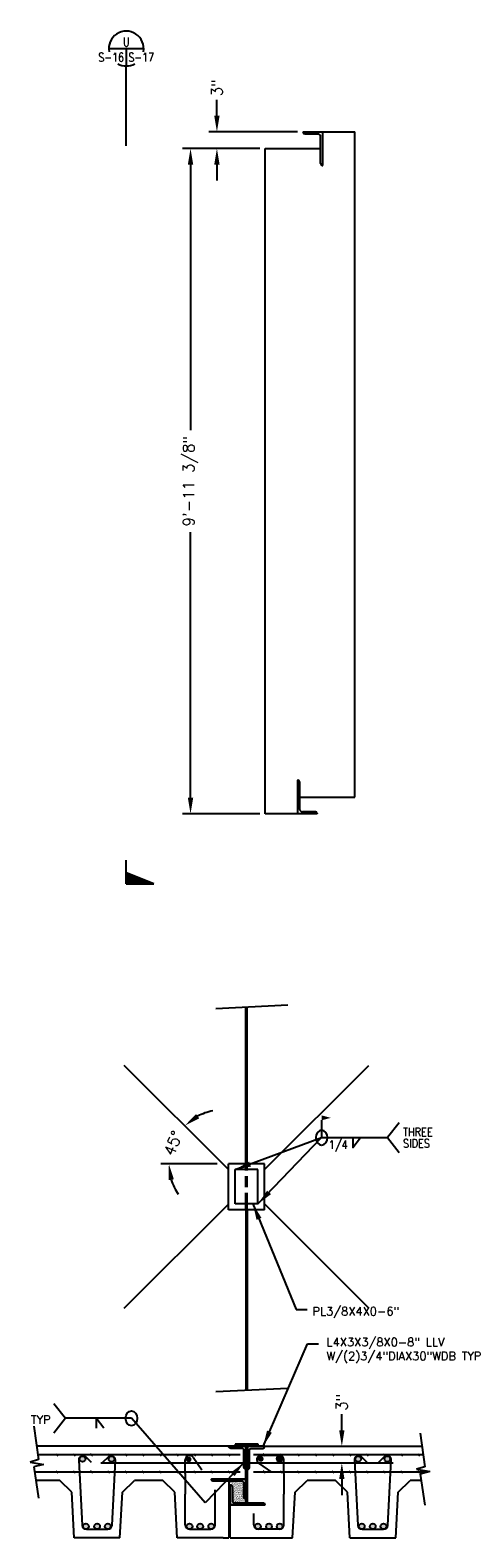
# Model space of a CAD drawing. Header units: feet. Extents: x -437 to 490, y -299 to 147.
# Tile 7 of 7: x 411 to 490, y -199 to 72. Entities that reach past the tile are written whole.
import ezdxf
from ezdxf.enums import TextEntityAlignment as Align

# ---------------------------------------------------------------- set-up
doc = ezdxf.new("R2010")
doc.units = ezdxf.units.FT
doc.header["$LTSCALE"] = 16
doc.header["$MEASUREMENT"] = 0
doc.linetypes.add('HIDDEN2', pattern=[0.1875, 0.125, -0.0625])
doc.layers.get('0').update_dxf_attribs({"linetype": 'CONTINUOUS'})
doc.layers.get('DEFPOINTS').update_dxf_attribs({"linetype": 'CONTINUOUS'})
for name, color, linetype in [('2', 7, 'CONTINUOUS'), ('COM-CALLOUT', 7, 'CONTINUOUS'), ('COM-DIMS', 2, 'CONTINUOUS'), ('S-ANNO-DIMS', 4, 'CONTINUOUS'), ('S-DETL-LW04', 8, 'CONTINUOUS'), ('S-DETL-LW15', 2, 'CONTINUOUS'), ('S-DETL-LW20', 1, 'CONTINUOUS'), ('S-PR-CONC-SECT', 4, 'CONTINUOUS'), ('S-PR-METAL-SECT', 4, 'CONTINUOUS'), ('S-PR-REINF', 13, 'CONTINUOUS'), ('S-PR-REINF-END', 4, 'CONTINUOUS')]:
    doc.layers.add(name, color=color, linetype=linetype)
doc.styles.add('SIMPLEX', font='simplex.shx')
doc.styles.add('TIGHT', font='SIMPLEX', dxfattribs={"width": 0.85})
doc.dimstyles.new('DIM', dxfattribs={"dimscale": 16, "dimtxt": 0.125, "dimasz": 0.18, "dimexe": 0.09, "dimexo": 0.0625, "dimgap": 0.05, "dimtad": 0, "dimdec": 0, "dimzin": 0, "dimdsep": 46, "dimlunit": 4, "dimtxsty": 'SIMPLEX', "dimcen": 0.09, "dimadec": 0, "dimazin": 0, "dimtfac": 1, "dimtdec": 0, "dimtofl": 0, "dimtmove": 0, "dimatfit": 3, "dimfxl": 0, "dimtolj": 1, "dimtzin": 0, "dimarcsym": 0})

# ---------------------------------------------------------------- blocks, each defined once
blk = doc.blocks.new('TAILW')
at = {"layer": '2', "color": 7, "linetype": 'Continuous'}
for p, q in [((0.0016, -0.0259), (0.0016, 0.0585)), ((-0.0971, -0.0259), (0.0016, 0.0132)), ((-0.089, -0.0259), (0.0016, 0.0101)), ((-0.0804, -0.0259), (0.0016, 0.0067)), ((-0.0744, -0.0259), (0.0016, 0.0043)), ((-0.0651, -0.0259), (0.0016, 0.0007)), ((0.0016, -0.0259), (-0.0971, -0.0259)), ((-0.0562, -0.0259), (0.0016, -0.003)), ((-0.0455, -0.0259), (0.0016, -0.0071)), ((-0.0385, -0.0259), (0.0016, -0.01)), ((-0.0302, -0.0259), (0.0016, -0.0131)), ((-0.0226, -0.0259), (0.0016, -0.0163)), ((-0.0151, -0.0259), (0.0016, -0.0191)), ((-0.0099, -0.0259), (0.0016, -0.0212)), ((-0.0028, -0.0259), (0.0016, -0.0241))]:
    blk.add_line(p, q, dxfattribs=at)
blk = doc.blocks.new('WELDT')
blk.add_lwpolyline([(0.1875, 0.1875), (0, 0), (0.1875, -0.1875)])
blk = doc.blocks.new('WELDATT')
at = {"style": 'TIGHT', "width": 0.85}
for tag, p in [('WTOS', (0.107, 0.044)), ('WTAS', (0.107, -0.169))]:
    blk.add_attdef(tag, p, '', height=0.125, dxfattribs=at)
blk = doc.blocks.new('WELDA')
blk.add_circle((0, 0), 0.0938)
blk = doc.blocks.new('WELDN')
at = {"style": 'TIGHT', "width": 0.85}
for tag, p in [('NOTE1', (0.231, 0.12)), ('NOTE2', (0.231, -0.052)), ('NOTE3', (0.231, -0.224))]:
    blk.add_attdef(tag, p, '', height=0.125, dxfattribs=at)
blk = doc.blocks.new('WSFILET1')
blk.add_lwpolyline([(0, 0), (0, -0.125), (0.125, 0)])
blk = doc.blocks.new('WELDF')
blk.add_line((0, 0.219), (0, 0))
blk.add_solid([(0, 0.281), (0.146, 0.25), (0, 0.219)])
blk = doc.blocks.new('DETTAG')
at = {"linetype": 'Continuous'}
blk.add_line((-0.25, 0), (0.25, 0), dxfattribs=at)
blk.add_line((0, 0), (0, -0.25))
for start, end in [(349.193077, 550.806923), (241.044976, 298.955024)]:
    blk.add_arc((0, 0), 0.25, start, end)
at = {"style": 'TIGHT', "width": 0.8}
blk.add_attdef('NO', text='', height=0.125, dxfattribs=at).set_placement((0, 0.03125), align=Align.CENTER)
blk.add_attdef('FROM', text='', height=0.125, dxfattribs=at).set_placement((-0.03125, -0.1875), align=Align.RIGHT)
blk.add_attdef('TO', (0.03125, -0.1875), '', height=0.125, dxfattribs=at)
blk = doc.blocks.new('*D26')
at = {"layer": 'COM-DIMS', "color": 0}
for p, q in [((452.42, 50.66), (438.57, 50.66)), ((440.01, 47.78), (440.01, 0.15)), ((440.01, -65.84), (440.01, -18.21)), ((452.42, -68.72), (438.57, -68.72))]:
    blk.add_line(p, q, dxfattribs=at)
for points in [[(439.53, 47.78), (440.49, 47.78), (440.01, 50.66)], [(439.53, -65.84), (440.49, -65.84), (440.01, -68.72)]]:
    blk.add_solid(points, dxfattribs=at)
at = {"layer": 'DEFPOINTS', "color": 0}
for p in [(440.01, 50.66), (453.42, 50.66, -0.01), (453.42, -68.72, -0.01)]:
    blk.add_point(p, dxfattribs=at)
at = {"layer": 'COM-DIMS', "color": 0, "insert": (440.01, -9.03), "char_height": 2, "attachment_point": 5, "rotation": 90, "style": 'SIMPLEX'}
blk.add_mtext('\\A1;9\'-11 3/8"', dxfattribs=at)
blk = doc.blocks.new('*D27')
at = {"layer": 'COM-DIMS', "color": 0}
for p, q in [((444.75, 56.54), (444.75, 59.42)), ((459.21, 53.66), (443.31, 53.66)), ((452.42, 50.66), (443.31, 50.66)), ((444.75, 47.78), (444.75, 44.9))]:
    blk.add_line(p, q, dxfattribs=at)
for points in [[(444.27, 56.54), (445.23, 56.54), (444.75, 53.66)], [(444.27, 47.78), (445.23, 47.78), (444.75, 50.66)]]:
    blk.add_solid(points, dxfattribs=at)
at = {"layer": 'DEFPOINTS', "color": 0}
for p in [(444.75, 53.66), (460.21, 53.66, -0.01), (453.42, 50.66, -0.01)]:
    blk.add_point(p, dxfattribs=at)
at = {"layer": 'COM-DIMS', "color": 0, "insert": (444.75, 61.55), "char_height": 2, "attachment_point": 5, "rotation": 90, "style": 'SIMPLEX'}
blk.add_mtext('\\A1;3"', dxfattribs=at)
blk = doc.blocks.new('*D28')
at = {"layer": 'COM-DIMS', "color": 0}
blk.add_line((444.82, -131.54), (434.69, -131.54), dxfattribs=at)
for start, end in [(100.8012, 117.9006), (197.0994, 214.1988)]:
    blk.add_arc((445.82, -131.54), 9.69, start, end, dxfattribs=at)
for points in [[(441.57, -123.36), (441, -122.59), (438.97, -124.69)], [(436.08, -134.46), (437.03, -134.31), (436.13, -131.54)]]:
    blk.add_solid(points, dxfattribs=at)
at = {"layer": 'DEFPOINTS', "color": 0}
for p in [(428.13, -113.86), (437.43, -126.69), (446.83, -131.54), (446.83, -132.55), (449.91, -131.54)]:
    blk.add_point(p, dxfattribs=at)
at = {"layer": 'COM-DIMS', "color": 0, "insert": (436.87, -127.83), "char_height": 2, "attachment_point": 5, "rotation": 67.5, "style": 'SIMPLEX'}
blk.add_mtext('\\A1;45°', dxfattribs=at)
blk = doc.blocks.new('*D29')
at = {"layer": 'COM-DIMS', "color": 0}
for p, q in [((467.15, -179.32), (467.15, -176.44)), ((465.01, -182.2), (468.59, -182.2)), ((465.01, -185.2), (468.59, -185.2)), ((467.15, -188.08), (467.15, -190.96))]:
    blk.add_line(p, q, dxfattribs=at)
for points in [[(466.67, -179.32), (467.63, -179.32), (467.15, -182.2)], [(466.67, -188.08), (467.63, -188.08), (467.15, -185.2)]]:
    blk.add_solid(points, dxfattribs=at)
at = {"layer": 'DEFPOINTS', "color": 0}
for p in [(464.01, -182.2), (467.15, -182.2), (464.01, -185.2)]:
    blk.add_point(p, dxfattribs=at)
at = {"layer": 'COM-DIMS', "color": 0, "insert": (467.15, -174.3), "char_height": 2, "attachment_point": 5, "rotation": 90, "style": 'SIMPLEX'}
blk.add_mtext('\\A1;3"', dxfattribs=at)

msp = doc.modelspace()

# ---------------------------------------------------------------- hatches: boundary and pattern name
at = {"layer": 'S-PR-CONC-SECT'}
h = msp.add_hatch(dxfattribs=at)
h.set_pattern_fill('AR-SAND', color=256, scale=0.128425, style=0)
h.set_pattern_definition([(142.5, (3884.72121, -3002.03274), (0.0080899, 0.247451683), [0, -0.195205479, 0, -0.218321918, 0, -0.2086900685]), (172.5, (3884.7212, -3002.03274), (-0.227282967, 0.362433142), [0, -0.105308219, 0, -0.175941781, 0, -0.067422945]), (212.5, (3884.87918, -3002.03274), (-0.399932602, 0.000726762), [0, -0.064212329, 0, -0.231164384, 0, -0.301797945]), (222.5, (3884.87918, -3002.03274), (-0.38606078, 0.112715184), [0, -0.032106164, 0, -0.151541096, 0, -0.173373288])])
h.paths.add_polyline_path([(449.58, -191.35, 0.414214), (449.93, -191.7), (449.96, -191.7), (449.96, -192.34), (447.87, -192.34, -0.414214), (447.53, -192), (447.53, -189.48, 0.414214), (447.18, -189.13), (447.18, -188.49), (449.23, -188.49, -0.414214), (449.58, -188.84)])
at = {"layer": 'S-PR-REINF-END'}
h = msp.add_hatch(color=256, dxfattribs=at)
edge = h.paths.add_edge_path()
edge.add_arc((425.86, -184.47), 0.514, 0, 360)
edge = h.paths.add_edge_path()
edge.add_arc((420.64, -184.47), 0.514, 0, 360)
edge = h.paths.add_edge_path()
edge.add_arc((421.26, -196.58), 0.514, 0, 360)
edge = h.paths.add_edge_path()
edge.add_arc((423.25, -196.58), 0.514, 0, 360)
edge = h.paths.add_edge_path()
edge.add_arc((425.17, -196.58), 0.514, 0, 360)
h = msp.add_hatch(color=256, dxfattribs=at)
edge = h.paths.add_edge_path()
edge.add_arc((452.61, -184.47), 0.514, 180, 540, ccw=False)
h = msp.add_hatch(color=256, dxfattribs=at)
edge = h.paths.add_edge_path()
edge.add_arc((456, -184.47), 0.514, 0, 360)
h = msp.add_hatch(color=256, dxfattribs=at)
edge = h.paths.add_edge_path()
edge.add_arc((470.09, -184.47), 0.514, 0, 360)
edge = h.paths.add_edge_path()
edge.add_arc((475.31, -184.47), 0.514, 0, 360)
h = msp.add_hatch(color=256, dxfattribs=at)
edge = h.paths.add_edge_path()
edge.add_arc((439.68, -184.56), 0.514, 90, 450)
h = msp.add_hatch(color=256, dxfattribs=at)
edge = h.paths.add_edge_path()
edge.add_arc((443.73, -196.58), 0.514, 0, 360)
edge = h.paths.add_edge_path()
edge.add_arc((441.74, -196.58), 0.514, 0, 360)
edge = h.paths.add_edge_path()
edge.add_arc((439.83, -196.58), 0.514, 0, 360)
h = msp.add_hatch(color=256, dxfattribs=at)
edge = h.paths.add_edge_path()
edge.add_arc((452.1, -196.58), 0.514, 0, 360)
edge = h.paths.add_edge_path()
edge.add_arc((454.09, -196.58), 0.514, 0, 360)
edge = h.paths.add_edge_path()
edge.add_arc((456, -196.58), 0.514, 0, 360)
h = msp.add_hatch(color=256, dxfattribs=at)
edge = h.paths.add_edge_path()
edge.add_arc((470.71, -196.58), 0.514, 0, 360)
edge = h.paths.add_edge_path()
edge.add_arc((472.7, -196.58), 0.514, 0, 360)
edge = h.paths.add_edge_path()
edge.add_arc((474.62, -196.58), 0.514, 0, 360)

# ---------------------------------------------------------------- linework, layer by layer
at = {"layer": 'COM-CALLOUT', "linetype": 'Continuous'}
msp.add_line((428.49, 51.12, -0.01), (428.49, 65.47, -0.01), dxfattribs=at)
at = {"layer": 'COM-DIMS'}
for p, q in [((463.53, -126.82), (475.36, -126.82)), ((429.42, -177.19), (417.59, -177.19)), ((424.49, -178.97), (423.1, -177.19)), ((423.1, -177.19), (423.1, -178.97))]:
    msp.add_line(p, q, dxfattribs=at)
at = {"layer": 'DEFPOINTS', "color": 0, "linetype": 'ByBlock'}
msp.add_point((469.43, -185.2), dxfattribs=at)
at = {"layer": 'S-ANNO-DIMS'}
for p, q in [((465.33, -183.56), (465.69, -183.92)), ((468.41, -183.56), (468.77, -183.92)), ((465.33, -186.64), (465.69, -187)), ((468.41, -186.64), (468.77, -187))]:
    msp.add_line(p, q, dxfattribs=at)
at = {"layer": 'S-DETL-LW04'}
for p, q in [((444.55, -103.63), (457.49, -102.98)), ((444.55, -172.39), (457.49, -171.75))]:
    msp.add_line(p, q, dxfattribs=at)
at = {"layer": 'S-DETL-LW04', "linetype": 'HIDDEN2'}
for p, q in [((449.91, -138.73), (449.91, -132.57)), ((450.17, -138.73), (450.17, -132.57))]:
    msp.add_line(p, q, dxfattribs=at)
at = {"layer": 'S-DETL-LW15'}
for p, q in [((449.91, -131.54), (449.91, -103.36)), ((450.17, -131.54), (450.17, -103.35)), ((449.91, -139.76), (449.91, -172.12)), ((450.17, -139.76), (450.17, -172.11)), ((448.9, -183.77), (412.65, -183.77)), ((415.88, -183.56), (416.24, -183.92)), ((418.96, -183.56), (419.32, -183.92)), ((422.04, -183.56), (422.41, -183.92)), ((425.12, -183.56), (425.49, -183.92)), ((428.21, -183.56), (428.57, -183.92)), ((431.29, -183.56), (431.65, -183.92)), ((434.37, -183.56), (434.73, -183.92)), ((437.45, -183.56), (437.82, -183.92)), ((440.54, -183.56), (440.9, -183.92)), ((443.62, -183.56), (443.98, -183.92)), ((446.68, -183.56), (447.05, -183.92)), ((481.73, -183.74), (451.32, -183.74)), ((453, -183.56), (453.37, -183.92)), ((456.08, -183.56), (456.44, -183.92)), ((459.16, -183.56), (459.52, -183.92)), ((462.24, -183.56), (462.61, -183.92)), ((471.49, -183.56), (471.85, -183.92)), ((474.57, -183.56), (474.94, -183.92)), ((477.65, -183.56), (478.02, -183.92)), ((480.74, -183.56), (481.1, -183.92)), ((415.88, -186.64), (416.24, -187)), ((418.96, -186.64), (419.32, -187)), ((422.04, -186.64), (422.41, -187)), ((425.12, -186.64), (425.49, -187)), ((428.21, -186.64), (428.57, -187)), ((431.29, -186.64), (431.65, -187)), ((434.37, -186.64), (434.73, -187)), ((437.45, -186.64), (437.82, -187)), ((440.54, -186.64), (440.9, -187)), ((443.62, -186.64), (443.98, -187)), ((446.68, -186.64), (447.05, -187)), ((453, -186.64), (453.37, -187)), ((456.08, -186.64), (456.44, -187)), ((459.16, -186.64), (459.52, -187)), ((462.24, -186.64), (462.61, -187)), ((471.49, -186.64), (471.85, -187)), ((474.57, -186.64), (474.94, -187)), ((477.65, -186.64), (478.02, -187)), ((480.74, -186.64), (481.1, -187)), ((448.9, -186.84), (412.05, -186.84)), ((482.57, -186.83), (451.32, -186.83))]:
    msp.add_line(p, q, dxfattribs=at)
at = {"layer": 'S-DETL-LW20', "color": 6}
for p, q in [((446.83, -132.55), (428.13, -113.86)), ((453.25, -132.57), (471.96, -113.86)), ((446.83, -139.76), (446.83, -131.54)), ((449.91, -131.54), (446.83, -131.54)), ((449.91, -132.57), (449.91, -131.54)), ((453.25, -131.54), (450.17, -131.54)), ((450.17, -132.57), (450.17, -131.54)), ((453.25, -139.76), (453.25, -131.54)), ((452.1, -132.57), (447.99, -132.57)), ((447.99, -138.73), (447.99, -132.57)), ((452.1, -138.73), (452.1, -132.57)), ((428.13, -157.44), (446.83, -138.75)), ((449.91, -139.76), (446.83, -139.76)), ((452.1, -138.73), (447.99, -138.73)), ((449.91, -139.76), (449.91, -138.73)), ((450.17, -139.76), (450.17, -138.73)), ((453.25, -139.76), (450.17, -139.76)), ((471.96, -157.44), (453.25, -138.73))]:
    msp.add_line(p, q, dxfattribs=at)
at = {"layer": 'S-PR-CONC-SECT'}
for p, q in [((411.91, -178.57), (412.77, -184.6)), ((481.18, -179.85), (482.04, -185.89)), ((449.96, -182.2), (412.42, -182.2)), ((450.23, -182.2), (449.96, -182.2)), ((449.96, -188.11), (449.96, -182.2)), ((450.23, -182.2), (481.51, -182.2)), ((450.23, -192.34), (450.23, -182.2)), ((412.77, -184.6), (411.26, -185.04)), ((411.26, -185.04), (413.63, -185.47)), ((413.63, -185.47), (411.91, -185.9)), ((411.91, -185.9), (412.77, -191.5)), ((482.04, -185.89), (480.53, -186.32)), ((480.53, -186.32), (482.9, -186.75)), ((416.55, -188.36), (412.29, -188.36)), ((418.71, -190.42), (416.55, -188.36)), ((427.79, -190.42), (429.96, -188.36)), ((435.04, -188.36), (429.96, -188.36)), ((437.2, -190.42), (435.04, -188.36)), ((449.96, -188.11), (443.8, -188.11)), ((445.85, -188.11), (443.8, -188.11)), ((446.88, -188.49), (446.88, -198.64)), ((447.14, -198.64), (447.14, -189.13)), ((447.14, -189.13), (447.14, -192.73)), ((447.14, -189.13), (447.14, -192.73)), ((458.75, -190.42), (460.91, -188.36)), ((465.99, -188.36), (460.91, -188.36)), ((468.16, -190.42), (465.99, -188.36)), ((477.24, -190.42), (479.41, -188.36)), ((481.36, -188.36), (479.41, -188.36)), ((482.9, -186.75), (481.18, -187.18)), ((481.18, -187.18), (482.04, -192.78)), ((419.14, -198.64), (418.71, -190.42)), ((427.36, -198.64), (427.79, -190.42)), ((437.64, -198.64), (437.2, -190.42)), ((449.96, -191.7), (449.96, -192.34)), ((458.32, -198.64), (458.75, -190.42)), ((468.59, -198.64), (468.16, -190.42)), ((476.81, -198.64), (477.24, -190.42)), ((447.14, -192.73), (453.31, -192.73)), ((451.25, -192.73), (453.31, -192.73)), ((427.36, -198.64), (419.14, -198.64)), ((445.85, -198.64), (437.64, -198.64)), ((445.85, -198.64), (446.88, -198.64)), ((445.92, -198.64), (445.92, -198.64)), ((447.14, -198.64), (458.32, -198.64)), ((468.59, -198.64), (476.81, -198.64))]:
    msp.add_line(p, q, dxfattribs=at)
at = {"layer": 'S-PR-METAL-SECT', "linetype": 'Continuous'}
for p, q in [((460.21, 53.66, -0.01), (469.5, 53.66, -0.01)), ((460.21, 53.59, -0.01), (460.21, 53.66, -0.01)), ((460.52, 53.28, -0.01), (462.84, 53.28, -0.01)), ((463.35, 47.94, -0.01), (463.35, 52.78, -0.01)), ((463.72, 47.63, -0.01), (463.72, 53.66, -0.01)), ((469.5, -65.71, -0.01), (469.5, 53.66, -0.01)), ((453.42, -68.72, -0.01), (453.42, 50.66, -0.01)), ((453.42, 50.66, -0.01), (463.35, 50.66, -0.01)), ((463.66, 47.63, -0.01), (463.72, 47.63, -0.01)), ((459.2, -62.69, -0.01), (459.2, -68.72, -0.01)), ((459.27, -62.69, -0.01), (459.2, -62.69, -0.01)), ((459.58, -63, -0.01), (459.58, -67.84, -0.01)), ((459.58, -65.71, -0.01), (469.5, -65.71, -0.01)), ((462.72, -68.72, -0.01), (453.42, -68.72, -0.01)), ((462.41, -68.34, -0.01), (460.08, -68.34, -0.01)), ((462.72, -68.65, -0.01), (462.72, -68.72, -0.01))]:
    msp.add_line(p, q, dxfattribs=at)
at = {"layer": 'S-PR-METAL-SECT'}
for p, q in [((452.14, -181.83), (448.03, -181.83)), ((448.03, -181.83), (448.03, -182.2)), ((452.14, -182.2), (452.14, -181.83))]:
    msp.add_line(p, q, dxfattribs=at)
for points in [[(449.96, -186.31), (449.93, -186.31, -0.414214), (449.58, -185.96), (449.58, -182.93, 0.414214), (449.23, -182.58), (447.23, -182.58, -0.414214), (446.88, -182.24), (446.88, -182.2), (449.96, -182.2), (449.96, -186.31), (449.96, -182.2)], [(450.23, -186.31), (450.26, -186.31, 0.414214), (450.61, -185.96), (450.61, -182.93, -0.414214), (450.96, -182.58), (452.96, -182.58, 0.414214), (453.31, -182.24), (453.31, -182.2), (450.23, -182.2), (450.23, -186.31), (450.23, -182.2)], [(449.96, -191.7), (449.93, -191.7, -0.414214), (449.58, -191.35), (449.58, -188.84, 0.414214), (449.23, -188.49), (444.15, -188.49, -0.414214), (443.8, -188.14), (443.8, -188.11), (449.96, -188.11), (449.96, -191.7), (449.96, -188.11)], [(447.14, -189.13), (447.18, -189.13, -0.414214), (447.53, -189.48), (447.53, -192, 0.414214), (447.87, -192.34), (452.96, -192.34, -0.414214), (453.31, -192.69), (453.31, -192.73), (447.14, -192.73), (447.14, -189.13), (447.14, -192.73)]]:
    msp.add_lwpolyline(points, format="xyb", dxfattribs=at)
at = {"layer": 'S-PR-METAL-SECT', "linetype": 'Continuous'}
for centre, radius, start, end in [((460.52, 53.59, -0.01), 0.312, 180, 270), ((462.84, 52.78, -0.01), 0.502, 0, 90), ((463.66, 47.94, -0.01), 0.312, 180, 270), ((459.27, -63, -0.01), 0.312, 0, 90), ((460.08, -67.84, -0.01), 0.502, 180, 270), ((462.41, -68.65, -0.01), 0.312, 0, 90)]:
    msp.add_arc(centre, radius, start, end, dxfattribs=at)
at = {"layer": 'S-PR-REINF'}
for p, q in [((456, -183.85), (452.67, -183.85)), ((419.96, -184.72), (420.57, -196.36)), ((422.26, -185.12), (421.27, -184.13)), ((423.94, -185.18), (449.58, -185.18)), ((425.23, -184.13), (424.25, -185.12)), ((425.94, -196.36), (426.55, -184.72)), ((439.06, -187.08), (439.06, -184.62)), ((440.46, -184.18), (442.05, -186.46)), ((450.61, -185.2), (476.34, -185.2)), ((452.23, -185.25), (454.52, -186.84)), ((456.77, -187.08), (456.77, -184.62)), ((469.4, -184.72), (470.01, -196.36)), ((471.7, -185.12), (470.72, -184.13)), ((474.68, -184.13), (473.7, -185.12)), ((475.38, -196.36), (476, -184.72)), ((439.06, -187.08), (439.06, -190.78)), ((456.77, -187.08), (456.77, -190.78)), ((439.06, -196.32), (439.06, -190.78)), ((444.44, -196.32), (444.44, -190.03)), ((456.77, -196.32), (456.77, -190.78)), ((451.39, -196.32), (451.39, -194.27)), ((421.34, -197.09), (423.25, -197.09)), ((423.25, -197.09), (425.17, -197.09)), ((439.83, -197.09), (443.67, -197.09)), ((456, -197.09), (452.16, -197.09)), ((470.78, -197.09), (472.7, -197.09)), ((472.7, -197.09), (474.62, -197.09))]:
    msp.add_line(p, q, dxfattribs=at)
for centre, start, end in [((420.73, -184.68), 45, 183), ((425.78, -184.68), 357, 495), ((439.83, -184.62), 34.9205, 180), ((452.67, -184.62), 90, 235.0795), ((456, -184.62), 0, 90), ((470.17, -184.68), 45, 183), ((475.23, -184.68), 357, 495), ((421.34, -196.32), 183, 270), ((425.17, -196.32), 270, 357), ((439.83, -196.32), 180, 270), ((443.67, -196.32), 270, 360), ((452.16, -196.32), 180, 270), ((456, -196.32), 270, 360), ((470.78, -196.32), 183, 270), ((474.62, -196.32), 270, 357)]:
    msp.add_arc(centre, 0.771, start, end, dxfattribs=at)
at = {"layer": 'S-PR-REINF-END'}
for centre in [(420.64, -184.47), (425.86, -184.47), (456, -184.47), (470.09, -184.47), (475.31, -184.47), (421.26, -196.58), (423.25, -196.58), (425.17, -196.58), (439.83, -196.58), (441.74, -196.58), (443.73, -196.58), (452.1, -196.58), (454.09, -196.58), (456, -196.58), (470.71, -196.58), (472.7, -196.58), (474.62, -196.58)]:
    msp.add_circle(centre, 0.514, dxfattribs=at)

# ---------------------------------------------------------------- block references
at = {"layer": 'COM-CALLOUT', "xscale": 12.50000008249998, "yscale": 12.50000008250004, "zscale": 12.5000000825}
msp.add_blockref('DETTAG', (428.49, 68.6, -0.01), dxfattribs=at).add_auto_attribs({'NO': 'U', 'FROM': 'S-16', 'TO': 'S-17'})
at = {"layer": 'COM-CALLOUT', "linetype": 'Continuous', "xscale": -50, "yscale": 50, "zscale": 50}
msp.add_blockref('TAILW', (428.57, -79.97, -0.01), dxfattribs=at)
at = {"layer": 'COM-DIMS', "yscale": 14.1873643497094, "zscale": 11.13608316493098}
for name, p, xscale in [('WELDF', (463.53, -126.82), 11.13608316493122), ('WELDT', (475.36, -126.82), 11.13608316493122), ('WSFILET1', (469.1, -126.82), 11.13608316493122), ('WELDT', (417.59, -177.19), -11.13608316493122)]:
    msp.add_blockref(name, p, dxfattribs=dict(at, xscale=xscale))
at = {"layer": 'COM-DIMS', "extrusion": (0, 0, -1), "yscale": 14.1873643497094, "zscale": -11.13608316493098, "rotation": 180}
for p, xscale in [((-463.53, -126.82), 11.13608316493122), ((-429.42, -177.19), -11.13608316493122)]:
    msp.add_blockref('WELDA', p, dxfattribs=dict(at, xscale=xscale))
at = {"layer": 'COM-DIMS', "xscale": 12, "yscale": 12, "zscale": 12}
for name, p, values in [('WELDN', (475.36, -127.98), {'NOTE1': 'THREE', 'NOTE2': 'SIDES'}), ('WELDATT', (463.53, -126.82), {'WTAS': '1/4'})]:
    msp.add_blockref(name, p, dxfattribs=at).add_auto_attribs(values)

# ---------------------------------------------------------------- texts
at = {"layer": 'COM-DIMS', "style": 'SIMPLEX'}
for s, p in [('PL3/8X4X0-6"', (461.88, -158.73)), ('TYP', (411.38, -178.17))]:
    msp.add_text(s, height=1.5, dxfattribs=at).set_placement(p)
at = {"layer": 'COM-DIMS', "insert": (464.4, -162.77), "char_height": 1.5, "width": 31.4619, "attachment_point": 1, "style": 'SIMPLEX'}
msp.add_mtext('L4X3X3/8X0-8" LLV W/(2)3/4"DIAX30"WDB TYP', dxfattribs=at)

# ---------------------------------------------------------------- dimensions: what is measured, and where the dimension line sits
at = {"layer": 'COM-DIMS'}
for base, p1, p2, picture, middle in [((444.75, 53.66), (453.42, 50.66, -0.01), (460.21, 53.66, -0.01), '*D27', (444.75, 61.55)), ((467.15, -182.2), (464.01, -185.2), (464.01, -182.2), '*D29', (467.15, -174.3))]:
    dim = msp.add_linear_dim(base=base, p1=p1, p2=p2, angle=90, dimstyle='DIM', dxfattribs=at)
    dim.commit()
    dim.dimension.update_dxf_attribs({"geometry": picture, "text_midpoint": middle})
dim = msp.add_linear_dim(base=(440.01, 50.66), p1=(453.42, -68.72, -0.01), p2=(453.42, 50.66, -0.01), angle=90, text='9\'-11 3/8"', dimstyle='DIM', dxfattribs=at)
dim.commit()
dim.dimension.update_dxf_attribs({"geometry": '*D26', "text_midpoint": (440.01, -9.03)})
dim = msp.add_angular_dim_2l(base=(437.43, -126.69), line1=((446.83, -132.55), (428.13, -113.86)), line2=((449.91, -131.54), (446.83, -131.54)), dimstyle='DIM', dxfattribs=at)
dim.commit()
dim.dimension.update_dxf_attribs({"geometry": '*D28', "text_midpoint": (436.87, -127.83)})

# ---------------------------------------------------------------- leaders
for points in [[(447.99, -132.57), (463.53, -126.82)], [(452.1, -138.73), (463.53, -126.82)], [(451.2, -138.73), (458.97, -157.69), (460.91, -157.69)], [(453.02, -182.22), (461.02, -163.83), (462.96, -163.83)], [(449.58, -185.18), (442.61, -192.34), (429.42, -177.19)]]:
    msp.add_leader(points, dimstyle='DIM', dxfattribs=at)

doc.saveas('drawing.dxf')
